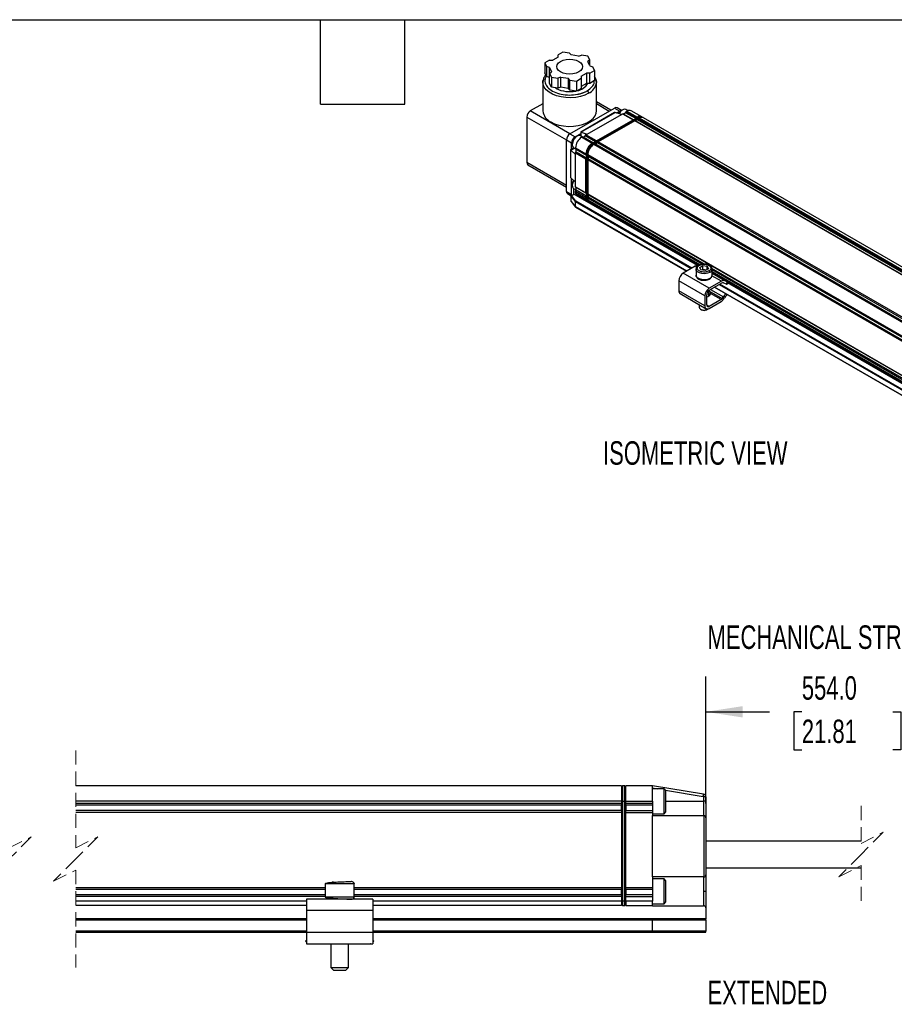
# Model space of a CAD drawing. Header units: millimetres. Extents: x 16 to 683, y 16 to 524.
# Tile 5 of 8: x 272 to 469, y 302 to 524. Entities that reach past the tile are written whole.
import ezdxf

# ---------------------------------------------------------------- set-up
doc = ezdxf.new("R2010")
doc.units = ezdxf.units.MM
doc.header["$LTSCALE"] = 2.5
doc.linetypes.add('HIDDEN', pattern=[1.905, 1.27, -0.635])
doc.layers.add('DIMENSIONS', color=140, linetype='Continuous', lineweight=25)
doc.layers.add('TEXT', color=140, linetype='Continuous', lineweight=25)
doc.styles.add('SLDTEXTSTYLE0', font='TXT', dxfattribs={"width": 0.7})
doc.dimstyles.new('SLDDIMSTYLE2', dxfattribs={"dimtxt": 5.39502, "dimasz": 8.255, "dimexe": 0, "dimexo": 0.0625, "dimgap": 1.348755, "dimtad": 0, "dimtih": 1, "dimtoh": 1, "dimrnd": 1e-09, "dimzin": 4, "dimdsep": 46, "dimtxsty": 'SLDTEXTSTYLE0', "dimsah": 1, "dimcen": 0.09, "dimadec": 0, "dimazin": 1, "dimtfac": 1, "dimtofl": 0, "dimtmove": 0, "dimatfit": 3, "dimfxl": 0, "dimfrac": 2, "dimtolj": 1, "dimtzin": 12, "dimarcsym": 0})

# ---------------------------------------------------------------- blocks, each defined once
blk = doc.blocks.new('_D_8')
at = {"layer": 'DIMENSIONS'}
for p, q in [((426.56, 347.22), (426.56, 375.84)), ((505.12, 345.62), (505.12, 375.84)), ((483.32, 371.43), (479.79, 364.37)), ((485.09, 367.9), (483.32, 371.43)), ((426.56, 367.9), (440.88, 367.9)), ((448.19, 367.9), (446.37, 367.9)), ((446.37, 367.9), (446.37, 359.33)), ((468.71, 367.9), (470.52, 367.9)), ((470.52, 367.9), (470.52, 359.33)), ((478.03, 367.9), (476.02, 367.9)), ((479.79, 364.37), (478.03, 367.9)), ((505.12, 367.9), (485.09, 367.9)), ((446.37, 359.33), (448.19, 359.33)), ((470.52, 359.33), (468.71, 359.33))]:
    blk.add_line(p, q, dxfattribs=at)
for points in [[(426.56, 367.9), (434.82, 366.63), (434.82, 369.17)], [(505.12, 367.9), (496.87, 369.17), (496.87, 366.63)]]:
    blk.add_solid(points, dxfattribs=at)
at = {"layer": 'DIMENSIONS', "char_height": 5.292, "attachment_point": 1, "style": 'SLDTEXTSTYLE0'}
for s, insert in [('554.0', (448.19, 375.93)), ('21.81', (448.19, 366.15))]:
    blk.add_mtext(s, dxfattribs=dict(at, insert=insert))

msp = doc.modelspace()

# ---------------------------------------------------------------- linework, layer by layer
for p, q in [((391.327, 514.786), (390.249, 514.164)), ((391.327, 514.786), (392.112, 514.786)), ((393.291, 515.466), (392.112, 514.786)), ((394.368, 516.542), (393.291, 515.92)), ((393.291, 515.466), (393.291, 515.92)), ((395.84, 516.314), (394.368, 516.542)), ((395.84, 516.314), (396.233, 515.921)), ((397.842, 515.672), (396.233, 515.921)), ((397.842, 515.672), (398.523, 515.899)), ((399.994, 515.671), (398.523, 515.899)), ((400.389, 514.822), (399.994, 515.671)), ((400.389, 514.822), (399.996, 514.429)), ((400.389, 513.583), (400.389, 514.822)), ((390.249, 514.164), (390.644, 513.314)), ((390.249, 514.164), (390.249, 511.896)), ((391.324, 513.088), (390.644, 513.314)), ((390.644, 513.314), (390.644, 511.046)), ((391.324, 513.088), (391.755, 512.158)), ((391.324, 510.82), (391.324, 513.088)), ((400.427, 513.5), (399.996, 514.429)), ((400.427, 513.5), (401.108, 513.273)), ((401.502, 512.423), (401.108, 513.273)), ((389.972, 510.398), (389.848, 509.759)), ((390.644, 511.046), (390.249, 511.896)), ((391.324, 510.82), (390.644, 511.046)), ((391.363, 510.737), (391.324, 510.82)), ((391.363, 511.766), (391.755, 512.158)), ((391.363, 511.766), (391.757, 510.916)), ((391.363, 509.497), (391.363, 511.766)), ((391.757, 510.916), (393.229, 510.688)), ((391.757, 510.916), (391.757, 508.648)), ((393.909, 510.915), (393.229, 510.688)), ((393.229, 510.688), (393.229, 508.42)), ((393.909, 510.915), (395.519, 510.666)), ((393.909, 508.647), (393.909, 510.915)), ((395.912, 510.273), (395.519, 510.666)), ((395.519, 510.666), (395.519, 508.398)), ((397.383, 510.046), (398.461, 510.668)), ((398.461, 511.121), (399.639, 511.802)), ((398.461, 511.121), (398.461, 510.668)), ((398.461, 510.668), (398.461, 508.399)), ((400.425, 511.802), (399.639, 511.802)), ((399.639, 511.802), (399.639, 509.533)), ((400.425, 511.802), (401.502, 512.423)), ((400.425, 509.533), (400.425, 511.802)), ((401.502, 512.423), (401.502, 510.155)), ((389.848, 509.755), (389.848, 503.314)), ((391.757, 508.648), (391.363, 509.497)), ((393.229, 508.42), (391.757, 508.648)), ((392.87, 508.383), (392.672, 508.506)), ((393.909, 508.647), (393.229, 508.42)), ((395.519, 508.398), (393.909, 508.647)), ((395.912, 508.005), (395.519, 508.398)), ((395.912, 510.273), (397.383, 510.046)), ((395.912, 508.005), (395.912, 510.273)), ((397.383, 510.046), (397.383, 507.778)), ((398.461, 508.399), (397.383, 507.778)), ((399.639, 509.533), (398.461, 508.853)), ((400.425, 509.533), (399.639, 509.533)), ((399.653, 508.994), (399.653, 509.533)), ((401.502, 510.155), (400.425, 509.533)), ((401.903, 509.751), (401.85, 510.057)), ((401.903, 503.314), (401.903, 509.755)), ((397.383, 507.778), (395.912, 508.005)), ((389.848, 504.937), (387.017, 503.302)), ((395.935, 498.155), (405.991, 503.96)), ((405.138, 503.468), (401.903, 505.335)), ((401.903, 504.959), (404.813, 503.28)), ((405.991, 503.96), (407.17, 503.28)), ((407.574, 503.422), (406.547, 504.015)), ((386.232, 501.942), (386.232, 491.689)), ((386.232, 501.942), (395.149, 496.794)), ((395.935, 498.155), (387.017, 503.302)), ((405.96, 502.938), (398.375, 498.559)), ((398.417, 498.535), (406.107, 502.974)), ((399.831, 498.091), (407.531, 502.536)), ((411.245, 501.844), (401.031, 495.947)), ((401.224, 495.836), (411.438, 501.732)), ((407.531, 502.536), (406.156, 502.963)), ((406.459, 502.869), (407.17, 503.28)), ((407.531, 502.536), (407.806, 502.695)), ((407.767, 503.534), (407.609, 503.443)), ((407.806, 502.695), (410.163, 501.334)), ((407.806, 502.695), (407.963, 502.649)), ((407.963, 502.649), (408.435, 502.922)), ((407.963, 502.649), (410.302, 501.299)), ((408.435, 502.922), (408.592, 503.148)), ((410.774, 501.571), (408.435, 502.922)), ((408.982, 503.358), (408.544, 503.611)), ((408.592, 503.148), (408.788, 503.262)), ((410.949, 501.788), (408.592, 503.148)), ((408.788, 503.262), (411.145, 501.901)), ((412.117, 501.997), (409.76, 503.358)), ((410.949, 501.788), (410.816, 501.596)), ((411.145, 501.901), (410.949, 501.788)), ((411.342, 501.561), (411.209, 501.369)), ((411.245, 501.844), (411.438, 501.732)), ((411.538, 501.674), (411.342, 501.561)), ((647.044, 365.493), (411.342, 501.561)), ((411.438, 501.732), (411.488, 501.646)), ((647.24, 365.606), (411.538, 501.674)), ((412.41, 501.828), (412.217, 501.94)), ((648.212, 365.703), (412.51, 501.771)), ((401.913, 496.572), (410.163, 501.334)), ((410.556, 501.107), (402.306, 496.345)), ((410.296, 501.296), (410.163, 501.334)), ((646.258, 365.039), (410.556, 501.107)), ((410.689, 501.069), (410.556, 501.107)), ((411.209, 501.369), (410.689, 501.069)), ((410.713, 501.062), (410.689, 501.069)), ((411.184, 501.334), (410.713, 501.062)), ((646.397, 365.004), (410.713, 501.062)), ((411.209, 501.369), (411.184, 501.334)), ((646.869, 365.277), (411.184, 501.334)), ((395.935, 498.155), (397.113, 497.474)), ((397.113, 497.474), (398.375, 498.203)), ((397.553, 497.638), (397.396, 497.547)), ((398.755, 497.47), (398.331, 497.715)), ((398.375, 498.559), (398.375, 497.689)), ((398.457, 498.518), (399.831, 498.091)), ((398.457, 497.642), (398.457, 498.518)), ((398.574, 497.366), (398.771, 497.479)), ((400.931, 496.005), (398.574, 497.366)), ((398.771, 497.479), (401.128, 496.118)), ((398.771, 497.479), (398.928, 497.434)), ((398.928, 497.434), (399.399, 497.706)), ((401.267, 496.083), (398.928, 497.434)), ((399.399, 497.706), (399.556, 497.932)), ((401.738, 496.355), (399.399, 497.706)), ((399.556, 497.932), (399.831, 498.091)), ((401.913, 496.572), (399.556, 497.932)), ((395.149, 496.794), (396.327, 496.113)), ((395.149, 485.181), (395.149, 496.794)), ((396.82, 494.995), (396.066, 494.559)), ((396.142, 494.509), (396.901, 494.948)), ((396.327, 494.71), (396.327, 496.113)), ((396.453, 495.914), (396.453, 495.732)), ((396.775, 495.02), (397.199, 494.775)), ((397.199, 494.984), (399.556, 493.623)), ((397.199, 494.757), (397.199, 494.984)), ((401.128, 496.118), (400.931, 496.005)), ((401.031, 495.947), (400.931, 495.89)), ((401.224, 495.836), (401.031, 495.947)), ((401.261, 496.08), (401.128, 496.118)), ((401.224, 495.836), (401.275, 495.749)), ((401.521, 495.891), (401.324, 495.778)), ((637.026, 359.71), (401.324, 495.778)), ((637.223, 359.823), (401.521, 495.891)), ((401.654, 495.853), (401.521, 495.891)), ((402.173, 496.153), (401.654, 495.853)), ((401.678, 495.846), (401.654, 495.853)), ((402.149, 496.118), (401.678, 495.846)), ((637.362, 359.789), (401.678, 495.846)), ((401.913, 496.572), (401.78, 496.38)), ((402.173, 496.153), (402.149, 496.118)), ((637.833, 360.061), (402.149, 496.118)), ((402.306, 496.345), (402.173, 496.153)), ((638.009, 360.277), (402.306, 496.345)), ((396.066, 494.559), (396.066, 488.387)), ((396.108, 488.241), (396.108, 494.535)), ((397.199, 493.532), (396.142, 494.509)), ((399.556, 493.397), (397.199, 494.757)), ((397.317, 494.644), (397.199, 494.757)), ((397.199, 493.85), (397.317, 494.099)), ((397.199, 493.85), (399.556, 492.489)), ((397.199, 493.532), (397.199, 493.85)), ((397.199, 487.227), (397.199, 493.532)), ((399.656, 493.294), (397.317, 494.644)), ((397.317, 494.099), (397.317, 494.644)), ((397.317, 494.099), (399.656, 492.749)), ((399.556, 493.623), (399.556, 493.397)), ((399.556, 493.397), (399.656, 493.301)), ((399.656, 492.701), (399.556, 492.489)), ((399.656, 493.566), (399.656, 493.681)), ((399.656, 493.566), (399.85, 493.454)), ((399.656, 493.566), (399.656, 483.359)), ((399.85, 483.247), (399.85, 493.454)), ((399.85, 493.454), (399.95, 493.454)), ((635.652, 357.329), (399.949, 493.397)), ((399.949, 493.397), (399.949, 493.17)), ((635.652, 357.102), (399.949, 493.17)), ((399.949, 493.17), (400.049, 493.074)), ((400.049, 493.074), (400.067, 493.056)), ((400.049, 493.074), (400.049, 492.474)), ((635.751, 356.999), (400.067, 493.056)), ((400.067, 493.056), (400.067, 492.512)), ((395.149, 486.542), (386.232, 491.689)), ((386.462, 491.181), (395.149, 486.166)), ((399.556, 484.778), (399.556, 492.489)), ((400.049, 492.474), (399.949, 492.263)), ((635.652, 356.195), (399.949, 492.263)), ((399.949, 492.263), (399.949, 484.551)), ((400.067, 492.512), (400.049, 492.474)), ((635.751, 356.454), (400.067, 492.512)), ((396.142, 488.204), (397.199, 487.227)), ((396.327, 484.5), (396.327, 488.033)), ((396.453, 486.705), (396.453, 486.524)), ((397.199, 486.138), (397.199, 487.227)), ((399.556, 484.778), (397.199, 486.138)), ((397.317, 486.025), (397.199, 486.138)), ((399.656, 484.675), (397.317, 486.025)), ((397.317, 485.48), (397.317, 486.025)), ((395.149, 485.181), (396.327, 484.5)), ((395.379, 484.672), (396.231, 484.18)), ((397.199, 482.872), (396.216, 484.118)), ((396.216, 482.939), (396.216, 484.118)), ((396.299, 484.257), (396.352, 484.288)), ((397.292, 483), (396.299, 484.257)), ((396.352, 484.288), (396.807, 484.55)), ((396.775, 485.811), (397.317, 485.499)), ((396.807, 484.55), (396.807, 485.684)), ((424.646, 468.479), (396.807, 484.55)), ((397.199, 485.231), (397.317, 485.48)), ((397.199, 485.231), (399.556, 483.87)), ((397.199, 484.777), (397.199, 485.231)), ((399.556, 483.417), (397.199, 484.777)), ((397.315, 484.523), (399.672, 483.162)), ((399.656, 484.13), (397.317, 485.48)), ((399.556, 484.778), (399.656, 484.682)), ((399.656, 484.082), (399.556, 483.87)), ((399.556, 483.87), (399.556, 483.417)), ((635.652, 348.483), (399.949, 484.551)), ((399.949, 484.551), (400.049, 484.455)), ((400.049, 483.855), (399.949, 483.644)), ((400.049, 484.455), (400.067, 484.437)), ((400.049, 484.455), (400.049, 483.855)), ((400.067, 483.893), (400.049, 483.855)), ((635.751, 348.38), (400.067, 484.437)), ((400.067, 484.437), (400.067, 483.893)), ((426.206, 468.803), (400.067, 483.893)), ((396.216, 482.939), (397.199, 481.693)), ((396.227, 482.9), (397.212, 481.652)), ((397.199, 481.693), (397.199, 482.872)), ((397.199, 482.872), (423.284, 467.814)), ((422.262, 467.224), (397.199, 481.693)), ((397.227, 481.639), (422.229, 467.206)), ((423.441, 467.905), (397.292, 483)), ((399.85, 483.247), (399.656, 483.359)), ((399.771, 483.105), (399.965, 482.993)), ((399.85, 483.247), (399.949, 483.247)), ((425.716, 468.769), (399.949, 483.644)), ((399.949, 483.644), (399.949, 483.19)), ((425.18, 468.625), (399.949, 483.19)), ((400.064, 482.936), (424.991, 468.546)), ((424.159, 468.319), (421.445, 466.753)), ((424.508, 468.118), (424.159, 468.319)), ((425.186, 468.038), (425.899, 468.449)), ((425.899, 468.449), (426.871, 468.298)), ((425.904, 467.575), (425.899, 468.449)), ((426.859, 467.579), (426.871, 468.298)), ((426.871, 468.298), (427.132, 467.737)), ((427.338, 463.351), (421.445, 466.753)), ((424.354, 467.66), (424.359, 467.74)), ((424.354, 467.66), (424.354, 466.299)), ((425.447, 467.476), (425.186, 468.038)), ((426.42, 467.325), (425.447, 467.476)), ((425.904, 467.575), (425.672, 467.441)), ((426.652, 467.459), (425.904, 467.575)), ((427.132, 467.737), (426.42, 467.325)), ((608.867, 363.355), (427.932, 467.807)), ((430.052, 464.918), (427.934, 466.14)), ((427.965, 466.299), (427.965, 467.66)), ((608.384, 363.317), (427.965, 467.47)), ((607.916, 363.133), (427.965, 467.017)), ((427.965, 466.829), (607.658, 363.094)), ((430.809, 465.037), (427.965, 466.679)), ((426.356, 461.65), (420.463, 465.052)), ((420.463, 465.052), (420.463, 462.784)), ((430.052, 464.918), (427.338, 463.351)), ((427.338, 462.897), (430.052, 464.464)), ((429.569, 464.186), (605.953, 362.361)), ((606.11, 362.452), (429.726, 464.276)), ((430.557, 464.543), (431.131, 464.318)), ((431.383, 464.812), (430.809, 465.037)), ((431.383, 464.812), (431.131, 464.318)), ((431.334, 464.266), (431.578, 464.743)), ((607.315, 363.026), (431.473, 464.538)), ((426.356, 459.382), (420.463, 462.784)), ((420.751, 462.148), (426.643, 458.746)), ((426.356, 461.65), (426.356, 459.382)), ((426.749, 459.609), (426.749, 461.877)), ((427.259, 461.604), (427.193, 461.566)), ((427.27, 461.611), (427.27, 462.854)), ((427.27, 462.774), (430.254, 461.051)), ((430.008, 460.81), (427.619, 462.19)), ((427.643, 463.073), (430.502, 461.423)), ((428.515, 463.577), (604.899, 361.753)), ((604.931, 361.772), (428.547, 463.596)), ((425.048, 459.667), (425.048, 459.087)), ((426.827, 461.355), (426.749, 461.313)), ((426.749, 459.609), (427.338, 459.268)), ((426.894, 461.393), (426.827, 461.355)), ((430.008, 460.81), (427.338, 459.268)), ((427.338, 458.815), (430.008, 460.357)), ((430.254, 461.051), (430.502, 461.423)), ((430.499, 460.839), (430.747, 461.21)), ((425.373, 458.633), (425.609, 458.497)), ((426.709, 458.497), (426.945, 458.633)), ((426.945, 458.633), (427.042, 458.697)), ((407.56, 351.246), (284.588, 351.246)), ((407.56, 351.246), (407.56, 347.746)), ((407.814, 351.246), (407.56, 350.992)), ((407.814, 351.246), (407.814, 347.746)), ((408.306, 351.246), (407.814, 351.246)), ((408.306, 347.746), (408.306, 351.246)), ((408.306, 351.246), (408.56, 350.992)), ((408.56, 347.746), (408.56, 351.246)), ((414.56, 351.246), (408.56, 351.246)), ((414.56, 347.746), (414.56, 351.246)), ((426.059, 349.33), (414.56, 351.246)), ((414.56, 350.739), (415.719, 350.546)), ((417.16, 350.546), (414.56, 350.546)), ((417.56, 350.146), (417.16, 350.546)), ((417.16, 346.093), (417.16, 350.546)), ((417.449, 350.258), (425.977, 348.837)), ((417.56, 346.329), (417.56, 350.146)), ((426.06, 348.738), (426.06, 347.746)), ((426.56, 348.738), (426.06, 348.738)), ((426.56, 348.738), (426.56, 347.746)), ((407.56, 347.746), (284.588, 347.746)), ((407.56, 347.246), (284.588, 347.246)), ((407.56, 346.846), (284.588, 346.846)), ((407.56, 347.746), (407.56, 347.246)), ((407.814, 347.746), (407.56, 347.746)), ((407.56, 347.246), (407.56, 346.908)), ((407.56, 345.585), (407.56, 346.908)), ((407.814, 347.746), (407.814, 325.246)), ((407.814, 347.746), (408.306, 347.746)), ((408.306, 325.246), (408.306, 347.746)), ((408.306, 347.746), (408.56, 347.746)), ((408.56, 347.746), (414.56, 347.746)), ((408.56, 347.246), (408.56, 347.746)), ((414.56, 347.246), (408.56, 347.246)), ((408.56, 346.908), (408.56, 347.246)), ((408.56, 346.908), (408.56, 345.585)), ((414.56, 346.846), (408.56, 346.846)), ((414.56, 347.746), (414.56, 347.246)), ((414.56, 347.246), (414.56, 346.846)), ((414.56, 346.846), (414.56, 345.646)), ((417.56, 347.746), (426.06, 347.746)), ((417.56, 345.346), (417.56, 346.329)), ((426.06, 347.746), (426.06, 344.546)), ((426.56, 347.746), (426.06, 347.746)), ((426.56, 347.746), (426.56, 344.046)), ((407.56, 345.646), (284.588, 345.646)), ((407.56, 345.246), (284.588, 345.246)), ((407.56, 345.585), (407.56, 345.246)), ((407.56, 345.246), (407.56, 328.246)), ((408.56, 345.646), (414.56, 345.646)), ((408.56, 345.246), (408.56, 345.585)), ((408.56, 328.246), (408.56, 345.246)), ((408.56, 345.246), (414.56, 345.246)), ((414.56, 345.646), (414.56, 345.246)), ((414.56, 345.246), (414.56, 344.546)), ((414.56, 344.946), (417.16, 344.946)), ((414.56, 330.685), (414.56, 344.546)), ((414.56, 344.546), (426.06, 344.546)), ((417.16, 344.946), (417.16, 346.093)), ((417.16, 344.946), (417.56, 345.346)), ((426.122, 344.542), (426.122, 330.689)), ((426.56, 344.046), (426.56, 331.185)), ((461.519, 338.746), (426.56, 338.746)), ((414.56, 330.685), (414.56, 328.246)), ((426.06, 330.685), (414.56, 330.685)), ((426.06, 330.685), (426.06, 327.446)), ((426.56, 332.746), (461.519, 332.746)), ((426.56, 331.185), (426.56, 327.446)), ((340.81, 329.146), (340.81, 326.146)), ((347.303, 329.146), (340.81, 329.146)), ((342.561, 329.417), (342.557, 329.646)), ((347.31, 329.146), (347.303, 329.146)), ((347.31, 326.146), (347.31, 329.146)), ((417.16, 330.246), (414.56, 330.246)), ((417.56, 329.846), (417.16, 330.246)), ((417.16, 326.044), (417.16, 330.246)), ((417.56, 326.244), (417.56, 329.846)), ((340.81, 328.246), (284.588, 328.246)), ((340.81, 327.846), (284.588, 327.846)), ((340.81, 326.646), (284.588, 326.646)), ((340.81, 326.246), (284.588, 326.246)), ((407.56, 328.246), (347.31, 328.246)), ((407.56, 327.846), (347.31, 327.846)), ((407.56, 326.646), (347.31, 326.646)), ((407.56, 326.246), (347.31, 326.246)), ((407.56, 328.246), (407.56, 327.908)), ((407.56, 326.585), (407.56, 327.908)), ((407.56, 326.585), (407.56, 326.246)), ((407.56, 326.246), (407.56, 325.246)), ((414.56, 328.246), (408.56, 328.246)), ((408.56, 327.908), (408.56, 328.246)), ((408.56, 327.908), (408.56, 326.585)), ((414.56, 327.846), (408.56, 327.846)), ((414.56, 326.646), (408.56, 326.646)), ((408.56, 326.246), (408.56, 326.585)), ((408.56, 326.246), (414.56, 326.246)), ((408.56, 325.246), (408.56, 326.246)), ((414.56, 328.246), (414.56, 327.846)), ((414.56, 327.846), (414.56, 326.646)), ((414.56, 326.646), (414.56, 326.246)), ((414.56, 326.246), (414.56, 325.246)), ((417.56, 325.046), (417.56, 326.244)), ((426.56, 327.446), (426.06, 327.446)), ((426.06, 327.446), (426.06, 324.208)), ((426.56, 327.446), (426.56, 323.708)), ((336.56, 325.246), (284.588, 325.246)), ((336.56, 324.246), (284.588, 324.246)), ((336.56, 325.646), (336.56, 323.146)), ((351.56, 325.646), (336.56, 325.646)), ((347.303, 326.146), (340.81, 326.146)), ((347.31, 326.146), (347.303, 326.146)), ((351.56, 325.646), (351.56, 323.146)), ((407.56, 325.246), (351.56, 325.246)), ((407.56, 324.246), (351.56, 324.246)), ((407.56, 325.246), (407.56, 324.246)), ((407.814, 325.246), (407.56, 325.246)), ((407.814, 324.246), (407.56, 324.5)), ((408.306, 325.246), (407.814, 325.246)), ((407.814, 325.246), (407.814, 324.246)), ((407.814, 324.246), (408.306, 324.246)), ((408.306, 325.246), (408.56, 325.246)), ((408.306, 324.246), (408.306, 325.246)), ((408.306, 324.246), (408.56, 324.5)), ((414.56, 325.246), (408.56, 325.246)), ((408.56, 325.246), (408.56, 324.246)), ((408.56, 324.246), (414.56, 324.246)), ((414.56, 324.246), (414.56, 325.246)), ((414.56, 324.646), (417.16, 324.646)), ((414.56, 324.246), (414.56, 324.208)), ((414.56, 324.208), (426.06, 324.208)), ((417.16, 324.646), (417.16, 326.044)), ((417.16, 324.646), (417.56, 325.046)), ((351.56, 323.146), (336.56, 323.146)), ((336.56, 323.146), (336.56, 318.146)), ((351.56, 323.146), (351.56, 318.146)), ((426.56, 323.708), (426.56, 321.246)), ((336.56, 321.246), (284.588, 321.246)), ((284.588, 321.046), (336.56, 321.046)), ((414.548, 321.246), (351.56, 321.246)), ((351.56, 321.046), (414.56, 321.046)), ((426.56, 321.246), (414.548, 321.246)), ((414.56, 318.446), (414.56, 321.046)), ((414.56, 321.046), (426.56, 321.046)), ((426.56, 321.046), (426.56, 321.246)), ((426.56, 321.046), (426.56, 318.446)), ((336.56, 318.446), (284.588, 318.446)), ((284.588, 318.246), (336.56, 318.246)), ((351.56, 318.146), (336.56, 318.146)), ((336.56, 318.146), (336.56, 315.646)), ((414.56, 318.446), (351.56, 318.446)), ((351.56, 318.246), (414.548, 318.246)), ((351.56, 318.146), (351.56, 315.646)), ((414.548, 318.246), (426.56, 318.246)), ((426.56, 318.446), (414.56, 318.446)), ((426.56, 318.246), (426.56, 318.446)), ((336.56, 316.466), (336.347, 316.189)), ((336.347, 316.189), (336.56, 316.025)), ((336.56, 315.646), (351.56, 315.646)), ((337.052, 315.646), (337.14, 315.579)), ((337.14, 315.579), (337.191, 315.646)), ((342.06, 315.646), (342.06, 310.246)), ((346.06, 310.246), (346.06, 315.646)), ((350.93, 315.646), (350.981, 315.579)), ((351.068, 315.646), (350.981, 315.579)), ((351.774, 316.189), (351.56, 316.466)), ((351.774, 316.189), (351.56, 316.025)), ((342.06, 310.246), (342.66, 309.646)), ((342.06, 310.246), (346.056, 310.246)), ((342.66, 309.646), (345.457, 309.646)), ((345.457, 309.646), (345.46, 309.646)), ((345.46, 309.646), (346.06, 310.246)), ((346.056, 310.246), (346.06, 310.246))]:
    msp.add_line(p, q)
at = {"color": 7, "linetype": 'HIDDEN', "lineweight": 18}
for p, q in [((284.588, 359.184), (284.588, 337.246)), ((461.519, 346.684), (461.519, 338.246)), ((269.588, 337.246), (274.588, 339.746)), ((274.588, 339.746), (269.588, 334.746)), ((284.588, 337.246), (289.588, 339.746)), ((289.588, 339.746), (284.588, 334.746)), ((461.519, 338.246), (466.519, 340.746)), ((466.519, 340.746), (461.519, 335.746)), ((461.519, 335.746), (456.519, 330.746)), ((284.588, 334.746), (279.588, 329.746)), ((456.519, 330.746), (461.519, 333.246)), ((461.519, 333.246), (461.519, 324.809)), ((279.588, 329.746), (284.588, 332.246)), ((284.588, 332.246), (284.588, 310.309))]:
    msp.add_line(p, q, dxfattribs=at)
at = {"flags": 128}
for points in [[(396.631, 514.92), (397.334, 514.752), (397.938, 514.484), (398.402, 514.136), (398.693, 513.73), (398.792, 513.294), (398.693, 512.858), (398.402, 512.452), (397.938, 512.103), (397.334, 511.836), (396.631, 511.667), (395.876, 511.61), (395.121, 511.667), (394.417, 511.836), (393.813, 512.103), (393.35, 512.452), (393.058, 512.858), (392.959, 513.294), (393.058, 513.73), (393.35, 514.136), (393.813, 514.484), (394.417, 514.752), (395.121, 514.92), (395.876, 514.977), (396.631, 514.92)], [(401.793, 510.419), (401.846, 510.236), (401.903, 509.755)], [(389.848, 509.755), (389.854, 509.916), (389.932, 510.335)], [(400.138, 507.295), (399.282, 506.885), (398.31, 506.572), (397.256, 506.368), (396.154, 506.279), (395.043, 506.309), (393.96, 506.456), (392.943, 506.715), (392.025, 507.078), (391.238, 507.532), (390.61, 508.062), (390.16, 508.65), (389.906, 509.275), (389.848, 509.755)], [(391.613, 500.853), (392.469, 500.443), (393.441, 500.131), (394.496, 499.926), (395.597, 499.838), (396.708, 499.867), (397.791, 500.014), (398.809, 500.274), (399.727, 500.637), (400.513, 501.091), (401.142, 501.621), (401.591, 502.208), (401.846, 502.833), (401.903, 503.314)], [(408.544, 503.611), (408.491, 503.638), (408.143, 503.674), (407.744, 503.52), (407.348, 503.197), (407.009, 502.747), (406.985, 502.706)], [(398.331, 497.715), (398.088, 497.786), (397.704, 497.713), (397.301, 497.458), (396.931, 497.056), (396.645, 496.561), (396.482, 496.039), (396.464, 495.562), (396.592, 495.194), (396.775, 495.02)], [(396.779, 487.615), (396.564, 487.144), (396.457, 486.632), (396.498, 486.191), (396.681, 485.881), (396.775, 485.811)], [(427.436, 466.923), (426.922, 466.716), (426.317, 466.622), (425.692, 466.653), (425.124, 466.806), (424.68, 467.062), (424.415, 467.39), (424.354, 467.66)], [(427.436, 465.562), (426.922, 465.355), (426.317, 465.261), (425.692, 465.293), (425.124, 465.445), (424.68, 465.701), (424.415, 466.03), (424.354, 466.299)], [(431.131, 464.318), (431.233, 464.281), (431.301, 464.263), (431.333, 464.264), (431.334, 464.266)], [(425.048, 459.087), (425.133, 458.841), (425.374, 458.633), (425.734, 458.494), (426.159, 458.445), (426.585, 458.494), (426.945, 458.633)], [(425.977, 348.837), (425.993, 348.933), (426.008, 349.025), (426.022, 349.111), (426.035, 349.185), (426.045, 349.247), (426.053, 349.292), (426.057, 349.32), (426.059, 349.33)]]:
    msp.add_lwpolyline(points, dxfattribs=at)
for centre, radius, start, end in [((395.885, 514.244), 6.591, 242.78192, 281.9921), ((396.94, 511.393), 3.584, 279.50544, 328.73646), ((398.916, 510.035), 3, 294.02892, 354.65094), ((406.317, 503.506), 0.559, 65.69288, 125.61758), ((387.937, 501.864), 1.708, 122.60548, 177.39452), ((392.835, 503.593), 3, 185.34906, 245.97108), ((408.606, 501.83), 1.896, 121.71338, 151.94419), ((407.54, 502.695), 0.693, 91.61034, 122.32423), ((409.358, 502.467), 0.978, 65.69288, 125.61758), ((411.704, 501.178), 0.914, 59.63611, 127.6786), ((411.815, 501.048), 0.978, 65.69288, 125.61758), ((411.997, 501.009), 0.914, 59.63611, 127.6786), ((412.108, 500.879), 0.978, 65.69288, 125.61758), ((396.855, 496.716), 1.708, 122.60548, 177.39452), ((398.033, 496.036), 1.708, 122.60548, 177.39452), ((398.438, 495.856), 1.986, 121.66607, 178.33931), ((400.185, 494.848), 2.988, 122.60548, 177.39452), ((402.542, 493.488), 2.988, 122.60548, 177.39452), ((402.641, 493.43), 2.988, 122.60548, 177.39452), ((402.425, 493.555), 2.771, 122.60548, 177.39452), ((402.835, 493.318), 2.988, 122.60548, 177.39452), ((402.934, 493.261), 2.988, 122.60548, 177.39452), ((386.76, 491.622), 0.533, 172.74417, 235.94365), ((398.412, 486.629), 1.96, 148.55477, 177.78733), ((395.693, 485.121), 0.548, 173.70115, 234.98667), ((397.184, 484.493), 0.857, 179.52731, 193.8695), ((396.976, 485.692), 0.169, 148.893, 182.55119), ((397.472, 484.747), 0.274, 173.70115, 234.98667), ((399.81, 483.383), 0.256, 172.45185, 250.7783), ((399.921, 483.325), 0.266, 172.74417, 235.94365), ((400.103, 483.214), 0.256, 172.45185, 250.7783), ((400.214, 483.156), 0.266, 172.74417, 235.94365), ((424.688, 467.497), 0.978, 81.54338, 122.7576), ((422.595, 464.955), 2.134, 122.60548, 177.39452), ((427.108, 467.717), 0.859, 292.47641, 356.20345), ((427.108, 466.356), 0.859, 292.47641, 356.20345), ((425.786, 466.67), 1.427, 231.3053, 261.1153), ((430.555, 464.182), 0.891, 73.44019, 124.40371), ((430.387, 463.974), 0.594, 73.44019, 124.40371), ((431.72, 465.554), 0.815, 245.62448, 258.42813), ((421.124, 462.7), 0.666, 172.74417, 235.94365), ((428.488, 461.553), 2.134, 122.60548, 177.39452), ((428.028, 461.819), 1.281, 122.60548, 177.39452), ((426.454, 462.5), 1.191, 291.66932, 308.3253), ((427.03, 462.148), 0.59, 292.85477, 4.08578), ((433.385, 459.521), 3.455, 131.82578, 146.59295), ((432.727, 459.937), 2.354, 123.61077, 147.25938), ((426.954, 459.285), 0.607, 170.78596, 309.20329), ((427.108, 459.55), 0.364, 170.78596, 309.20329), ((429.604, 461.467), 0.771, 301.60274, 327.3774), ((429.2, 461.67), 1.542, 301.60274, 327.3774), ((426.159, 459.526), 1.167, 241.87054, 298.12409), ((425.96, 348.738), 0.6, 359.99979, 80.53786), ((426.06, 344.046), 0.5, 82.87539, 90.00001), ((426.06, 344.046), 0.5, 359.9999, 82.87501), ((426.06, 331.185), 0.5, 269.99946, 277.126), ((426.06, 331.185), 0.5, 277.12479, 0.00025), ((426.06, 323.708), 0.5, 0.00015, 89.99985), ((413.748, 321.096), 0.814, 356.4916, 10.6333), ((413.748, 318.397), 0.814, 349.36662, 3.50848)]:
    msp.add_arc(centre, radius, start, end)
for centre, major_axis, ratio, start_param, end_param in [((405.96, 502.617), (0.196, 0.34), 0.5773346, 0.2269334, 0.7853575), ((405.96, 502.85), (0.277, 0.046), 0.4344249, 0.7137739, 0.9406667), ((398.653, 498.399), (0.278, -0.16), 0.0000704, 2.5831279, 3.1416333), ((398.653, 498.632), (0.277, 0.046), 0.4344249, 3.6284738, 3.8553666), ((396.344, 494.399), (0.278, -0.16), 0.0000704, 2.5831279, 3.141552), ((396.142, 494.283), (-0.099, 0.263), 0.4345188, 5.5695037, 5.7963965), ((396.344, 488.547), (0.196, 0.34), 0.5773346, 2.3562351, 2.9147405), ((396.142, 488.431), (-0.099, 0.263), 0.4345188, 2.2010183, 2.4279111), ((396.299, 484.167), (0.063, 0.0962), 0.5749311, 0.8504216, 2.4212179), ((396.299, 482.987), (0.063, 0.0962), 0.5749311, 2.4212179, 2.9516965), ((397.292, 482.909), (0.0734, 0.0849), 0.6684067, 0.9128173, 2.4836136), ((397.292, 481.73), (0.0734, 0.0849), 0.6684067, 2.4836136, 3.2690931)]:
    msp.add_ellipse(centre, major_axis=major_axis, ratio=ratio, start_param=start_param, end_param=end_param)
for points, knots in [([(390.479, 511.402), (390.47, 511.393), (390.24, 511.164), (390.041, 510.82), (389.985, 510.476), (389.972, 510.398)], [0, 0, 0, 0, 0.02887158, 0.78093229, 1, 1, 1, 1]), ([(390.622, 511.07), (390.506, 510.878), (390.185, 510.344), (390.342, 509.396), (391.039, 508.386), (392.303, 507.562), (393.954, 507.031), (395.836, 506.819), (397.057, 506.983), (397.667, 507.066)], [0, 0, 0, 0, 0.0859306, 0.2382755, 0.3906204, 0.5429653, 0.6953102, 0.8476551, 1, 1, 1, 1]), ([(401.85, 510.057), (401.833, 510.226), (401.799, 510.579), (401.598, 510.899), (401.493, 511.065)], [0, 0, 0, 0, 0.4796646, 1, 1, 1, 1]), ([(399.824, 507.839), (400.213, 508.119), (400.993, 508.677), (401.48, 509.505), (401.408, 509.977), (401.391, 510.091)], [0, 0, 0, 0, 0.43140629, 0.86281257, 1, 1, 1, 1]), ([(397.667, 507.066), (397.718, 507.076), (397.819, 507.096), (397.968, 507.129), (398.115, 507.165), (398.31, 507.216), (398.548, 507.286), (398.824, 507.379), (399.091, 507.481), (399.348, 507.592), (399.594, 507.711), (399.747, 507.796), (399.824, 507.839)], [0, 0, 0, 0, 0.0625081, 0.1249797, 0.1874663, 0.2500192, 0.3749562, 0.5000127, 0.6249498, 0.7500063, 0.8749733, 1, 1, 1, 1]), ([(399.824, 507.839), (399.861, 507.818), (399.901, 507.787), (399.978, 507.707), (400.015, 507.658), (400.077, 507.551), (400.101, 507.495), (400.131, 507.388), (400.138, 507.338), (400.138, 507.295)], [0, 0, 0, 0, 0.25, 0.25, 0.5, 0.5, 0.75, 0.75, 1, 1, 1, 1]), ([(424.94, 468.524), (424.869, 468.478), (424.715, 468.379), (424.53, 468.182), (424.385, 467.938), (424.365, 467.759), (424.354, 467.664)], [0, 0, 0, 0, 0.1983598, 0.4298726, 0.6970642, 1, 1, 1, 1]), ([(427.24, 467.263), (427.15, 467.211), (427.037, 467.159), (426.751, 467.068), (426.577, 467.031), (426.174, 466.997), (425.944, 467.003), (425.6, 467.063), (425.486, 467.092), (425.27, 467.166), (425.169, 467.211), (424.989, 467.315), (424.91, 467.374), (424.782, 467.498), (424.733, 467.564), (424.628, 467.763), (424.618, 467.895), (424.676, 468.128), (424.741, 468.229), (424.898, 468.394), (424.989, 468.459), (425.079, 468.511)], [0, 0, 0, 0, 0.125, 0.125, 0.25, 0.25, 0.375, 0.375, 0.4375, 0.4375, 0.5, 0.5, 0.5625, 0.5625, 0.625, 0.625, 0.75, 0.75, 0.875, 0.875, 1, 1, 1, 1]), ([(426.338, 468.799), (426.212, 468.807), (425.888, 468.828), (425.383, 468.734), (425.084, 468.593), (424.94, 468.524)], [0, 0, 0, 0, 0.2482681, 0.6383184, 1, 1, 1, 1]), ([(424.943, 468.52), (424.947, 468.524), (424.964, 468.542), (425.014, 468.54), (425.058, 468.52), (425.079, 468.511)], [0, 0, 0, 0, 0.1252976, 0.5796837, 1, 1, 1, 1]), ([(425.079, 468.511), (425.169, 468.563), (425.282, 468.615), (425.568, 468.706), (425.742, 468.744), (426.145, 468.777), (426.375, 468.771), (426.719, 468.711), (426.833, 468.682), (427.048, 468.608), (427.15, 468.563), (427.33, 468.459), (427.408, 468.4), (427.536, 468.276), (427.586, 468.21), (427.691, 468.011), (427.701, 467.879), (427.643, 467.646), (427.577, 467.545), (427.421, 467.38), (427.33, 467.315), (427.24, 467.263)], [0, 0, 0, 0, 0.125, 0.125, 0.25, 0.25, 0.375, 0.375, 0.4375, 0.4375, 0.5, 0.5, 0.5625, 0.5625, 0.625, 0.625, 0.75, 0.75, 0.875, 0.875, 1, 1, 1, 1]), ([(427.965, 467.657), (427.95, 467.772), (427.921, 468.005), (427.698, 468.303), (427.389, 468.536), (426.999, 468.701), (426.64, 468.797), (426.405, 468.799), (426.338, 468.799)], [0, 0, 0, 0, 0.18734675, 0.37589711, 0.55766443, 0.72802446, 0.92223046, 1, 1, 1, 1]), ([(424.354, 466.303), (424.368, 466.187), (424.398, 465.955), (424.62, 465.657), (424.93, 465.424), (425.319, 465.259), (425.678, 465.163), (425.913, 465.161), (425.98, 465.16)], [0, 0, 0, 0, 0.1873468, 0.3758971, 0.5576644, 0.7280245, 0.9222305, 1, 1, 1, 1]), ([(427.24, 467.263), (427.263, 467.25), (427.288, 467.231), (427.336, 467.181), (427.359, 467.15), (427.398, 467.084), (427.413, 467.048), (427.432, 466.981), (427.436, 466.95), (427.436, 466.923)], [0, 0, 0, 0, 0.25, 0.25, 0.5, 0.5, 0.75, 0.75, 1, 1, 1, 1]), ([(427.378, 465.435), (427.45, 465.481), (427.604, 465.581), (427.788, 465.778), (427.922, 465.997), (427.941, 466.151), (427.95, 466.22)], [0, 0, 0, 0, 0.215711, 0.467475, 0.7580387, 1, 1, 1, 1]), ([(425.98, 465.16), (426.106, 465.152), (426.43, 465.132), (426.935, 465.225), (427.235, 465.367), (427.378, 465.435)], [0, 0, 0, 0, 0.24826808, 0.63831843, 1, 1, 1, 1]), ([(427.436, 465.562), (427.432, 465.533), (427.424, 465.472), (427.389, 465.43), (427.363, 465.428), (427.362, 465.428)], [0, 0, 0, 0, 0.4739962, 0.9864134, 1, 1, 1, 1]), ([(427.27, 462.661), (427.334, 462.621), (427.484, 462.526), (427.583, 462.333), (427.61, 462.224), (427.619, 462.19)], [0, 0, 0, 0, 0.3340114, 0.7918093, 1, 1, 1, 1]), ([(427.552, 461.884), (427.539, 461.917), (427.493, 462.031), (427.382, 462.15), (427.27, 462.193), (427.27, 462.194)], [0, 0, 0, 0, 0.2868529, 0.9994905, 1, 1, 1, 1]), ([(425.977, 348.837), (425.988, 348.834), (426.011, 348.828), (426.038, 348.804), (426.057, 348.773), (426.059, 348.75), (426.06, 348.738)], [0, 0, 0, 0, 0.2484141, 0.499801, 0.748446, 1, 1, 1, 1]), ([(346.788, 329.644), (346.771, 329.642), (346.619, 329.623), (346.337, 329.613), (345.9, 329.587), (345.383, 329.563), (344.752, 329.533), (344.046, 329.5), (343.318, 329.464), (342.631, 329.422), (342.031, 329.386), (341.491, 329.317), (341.061, 329.321), (340.858, 329.179), (340.81, 329.146)], [0, 0, 0, 0, 0.0086706, 0.0762448, 0.1403622, 0.2270541, 0.3340647, 0.4548696, 0.5794771, 0.6968762, 0.7979979, 0.8776693, 0.9715359, 1, 1, 1, 1]), ([(346.804, 329.646), (346.874, 329.638), (347.022, 329.619), (347.189, 329.484), (347.286, 329.316), (347.297, 329.201), (347.303, 329.146)], [0, 0, 0, 0, 0.26996859, 0.56204468, 0.78949798, 1, 1, 1, 1]), ([(347.31, 329.146), (347.305, 329.211), (347.297, 329.317), (347.232, 329.4), (347.206, 329.434)], [0, 0, 0, 0, 0.6019076, 1, 1, 1, 1]), ([(340.81, 326.146), (340.858, 326.113), (341.061, 325.972), (341.491, 325.976), (342.031, 325.907), (342.631, 325.871), (343.318, 325.829), (344.046, 325.793), (344.752, 325.759), (345.383, 325.73), (345.9, 325.706), (346.337, 325.679), (346.619, 325.67), (346.771, 325.65), (346.788, 325.648)], [0, 0, 0, 0, 0.02846413, 0.12233068, 0.2020021, 0.30312385, 0.42052292, 0.54513039, 0.66593528, 0.77294594, 0.85963777, 0.92375524, 0.99132943, 1, 1, 1, 1]), ([(347.303, 326.146), (347.294, 326.076), (347.276, 325.928), (347.141, 325.76), (346.973, 325.663), (346.859, 325.652), (346.804, 325.646)], [0, 0, 0, 0, 0.2705558, 0.5628105, 0.7899759, 1, 1, 1, 1]), ([(346.975, 325.678), (346.98, 325.679), (347.052, 325.692), (347.169, 325.787), (347.289, 325.951), (347.303, 326.083), (347.31, 326.146)], [0, 0, 0, 0, 0.0263421, 0.3607447, 0.6935507, 1, 1, 1, 1])]:
    msp.add_open_spline(points, degree=3, knots=knots)
at = {"layer": 'TEXT'}
for p, q in [((15.875, 523.875), (682.625, 523.875)), ((339.725, 504.825), (339.725, 523.875)), ((358.775, 504.825), (358.775, 523.875)), ((339.725, 504.825), (358.775, 504.825))]:
    msp.add_line(p, q, dxfattribs=at)

# ---------------------------------------------------------------- texts
at = {"layer": 'DIMENSIONS', "attachment_point": 1, "style": 'SLDTEXTSTYLE0'}
for s, insert, char_height in [('ISOMETRIC VIEW', (403.403, 428.874), 5.29167), ('MECHANICAL STROKE', (426.94, 387.371), 5.29167), ('EXTENDED', (426.94, 307.279), 5.2917)]:
    msp.add_mtext(s, dxfattribs=dict(at, insert=insert, char_height=char_height))

# ---------------------------------------------------------------- dimensions: what is measured, and where the dimension line sits
at = {"layer": 'DIMENSIONS'}
dim = msp.add_linear_dim(base=(505.123, 367.902), p1=(426.56, 344.046), p2=(505.123, 342.446), text='554.0', dimstyle='SLDDIMSTYLE2', dxfattribs=at)
dim.commit()
dim.dimension.update_dxf_attribs({"geometry": '_D_8', "text_midpoint": (458.446, 367.902), "dimtype": 160})

doc.saveas('drawing.dxf')
